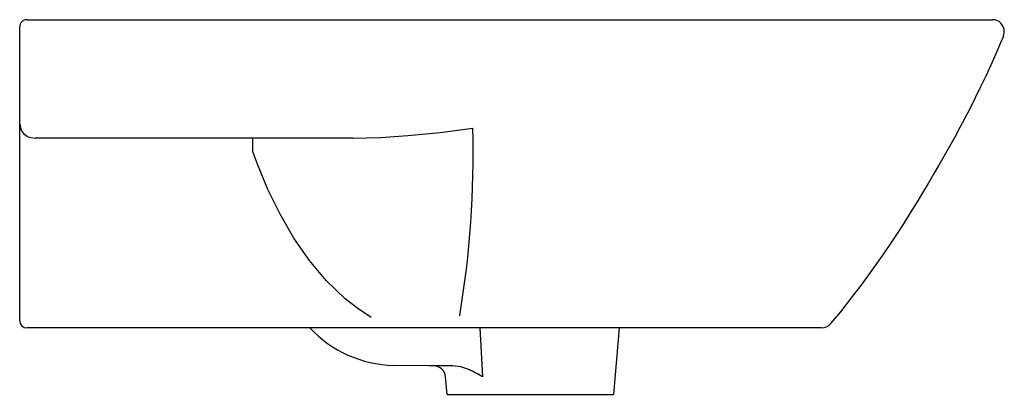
# Model space of a CAD drawing. Header units: millimetres. Extents: x 5277.166 to 5277.581, y 2606.786 to 2606.944.
import ezdxf

# ---------------------------------------------------------------- set-up
doc = ezdxf.new("R2010")
doc.units = ezdxf.units.MM
doc.layers.add('SANINDUSA', color=3, linetype='Continuous')

msp = doc.modelspace()

# ---------------------------------------------------------------- linework, layer by layer
at = {"layer": 'SANINDUSA'}
for p, q in [((5277.169095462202, 2606.943828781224), (5277.202983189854, 2606.943828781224)), ((5277.202983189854, 2606.943828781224), (5277.31907923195, 2606.943828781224)), ((5277.166095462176, 2606.899828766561), (5277.166095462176, 2606.940828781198)), ((5277.166095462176, 2606.899828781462), (5277.166515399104, 2606.897623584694)), ((5277.166095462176, 2606.818595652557), (5277.166095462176, 2606.899828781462)), ((5277.170769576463, 2606.894075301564), (5277.172553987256, 2606.893828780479)), ((5277.195048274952, 2606.893828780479), (5277.172553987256, 2606.893828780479)), ((5277.306553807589, 2606.893828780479), (5277.195048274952, 2606.893828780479)), ((5277.264128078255, 2606.893828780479), (5277.264128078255, 2606.88852815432)), ((5277.166095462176, 2606.81682877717), (5277.166095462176, 2606.818595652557)), ((5277.314080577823, 2606.813828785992), (5277.169095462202, 2606.813828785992)), ((5277.358618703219, 2606.813828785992), (5277.314080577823, 2606.813828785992)), ((5277.431087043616, 2606.813828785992), (5277.358618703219, 2606.813828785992)), ((5277.359847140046, 2606.813828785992), (5277.360925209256, 2606.793231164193)), ((5277.418545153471, 2606.813828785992), (5277.416095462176, 2606.78582874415)), ((5277.507603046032, 2606.815648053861), (5277.507850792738, 2606.815962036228)), ((5277.346095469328, 2606.78582874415), (5277.34544500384, 2606.793263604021)), ((5277.346095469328, 2606.78582874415), (5277.416095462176, 2606.78582874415))]:
    msp.add_line(p, q, dxfattribs=at)
for points in [[(5277.319137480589, 2606.943828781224), (5277.319137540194, 2606.943828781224), (5277.323374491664, 2606.943826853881), (5277.323374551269, 2606.943826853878)], [(5277.323374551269, 2606.943826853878), (5277.373373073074, 2606.943825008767), (5277.423371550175, 2606.94382229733), (5277.458370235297, 2606.943819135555), (5277.470471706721, 2606.94381659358), (5277.476540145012, 2606.943805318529), (5277.482569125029, 2606.943773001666), (5277.482569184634, 2606.943773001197)], [(5277.482569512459, 2606.943772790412), (5277.493307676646, 2606.943794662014), (5277.498633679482, 2606.943823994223), (5277.50388797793, 2606.943828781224), (5277.503888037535, 2606.943828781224)], [(5277.503888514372, 2606.943828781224), (5277.575691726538, 2606.943828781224)], [(5277.580312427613, 2606.93692349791), (5277.579111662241, 2606.934035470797), (5277.57710757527, 2606.929353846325), (5277.575042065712, 2606.924694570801), (5277.57291310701, 2606.920057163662), (5277.570720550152, 2606.915440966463), (5277.568465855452, 2606.910845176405), (5277.566152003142, 2606.906268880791), (5277.564081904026, 2606.902279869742), (5277.561972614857, 2606.898304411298), (5277.559827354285, 2606.894341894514), (5277.557649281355, 2606.890391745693), (5277.555441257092, 2606.886453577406), (5277.55320489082, 2606.882527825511), (5277.550941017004, 2606.87861527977), (5277.548649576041, 2606.874716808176), (5277.546330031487, 2606.870833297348), (5277.54398119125, 2606.866965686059), (5277.541121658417, 2606.862346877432), (5277.538214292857, 2606.857753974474), (5277.535255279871, 2606.853188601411), (5277.532240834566, 2606.848652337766), (5277.529167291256, 2606.844146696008), (5277.52497222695, 2606.838189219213), (5277.520662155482, 2606.832291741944), (5277.516236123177, 2606.826456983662), (5277.511697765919, 2606.820687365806), (5277.507582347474, 2606.815632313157)], [(5277.306553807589, 2606.893828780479), (5277.318051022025, 2606.894135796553), (5277.329602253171, 2606.894934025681), (5277.343206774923, 2606.896315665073), (5277.356841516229, 2606.898024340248), (5277.356920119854, 2606.898034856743)], [(5277.314080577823, 2606.818245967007), (5277.308462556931, 2606.821977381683), (5277.303164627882, 2606.826146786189), (5277.295203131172, 2606.833774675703), (5277.288100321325, 2606.842205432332), (5277.281511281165, 2606.851709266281), (5277.275714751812, 2606.861748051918), (5277.270638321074, 2606.872183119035), (5277.266209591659, 2606.882875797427), (5277.264128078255, 2606.88852815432)], [(5277.503752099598, 2606.813828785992), (5277.431087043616, 2606.813828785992)], [(5277.507603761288, 2606.81569308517), (5277.507603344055, 2606.815660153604), (5277.507603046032, 2606.815648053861)], [(5277.348437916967, 2606.797826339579), (5277.338437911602, 2606.797833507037), (5277.323507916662, 2606.798033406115)], [(5277.355263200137, 2606.796296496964), (5277.351819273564, 2606.797453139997), (5277.348437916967, 2606.797826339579)]]:
    msp.add_lwpolyline(points, dxfattribs=at)
for centre, radius, start, end in [((5277.16904394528, 2606.940880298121), 0.002948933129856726, 88.99901006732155, 181.0009899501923), ((5277.575835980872, 2606.939284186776), 0.004546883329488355, 42.00760818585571, 91.8180698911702), ((5277.575887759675, 2606.938837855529), 0.004821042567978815, 336.6040048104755, 46.36511925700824), ((5277.172457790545, 2606.900423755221), 0.006569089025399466, 205.2303077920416, 255.1082502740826), ((5276.942520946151, 2606.887365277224), 0.4145365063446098, 350.5003073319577, 1.474874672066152), ((5277.169095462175, 2606.816828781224), 0.003000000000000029, 180, 270), ((5277.324757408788, 2606.848017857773), 0.05000006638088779, 223.1397778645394, 268.5680403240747), ((5277.503709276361, 2606.818828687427), 0.004999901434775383, 269.9993954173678, 321.1610978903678), ((5277.503745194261, 2606.818828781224), 0.00500000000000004, 270, 320.4949609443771), ((5277.34046402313, 2606.792827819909), 0.004999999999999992, 4.975165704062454, 89.88697080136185), ((5277.3152970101, 2606.715712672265), 0.0899502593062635, 59.51848590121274, 63.62052128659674)]:
    msp.add_arc(centre, radius, start, end, dxfattribs=at)

doc.saveas('drawing.dxf')
